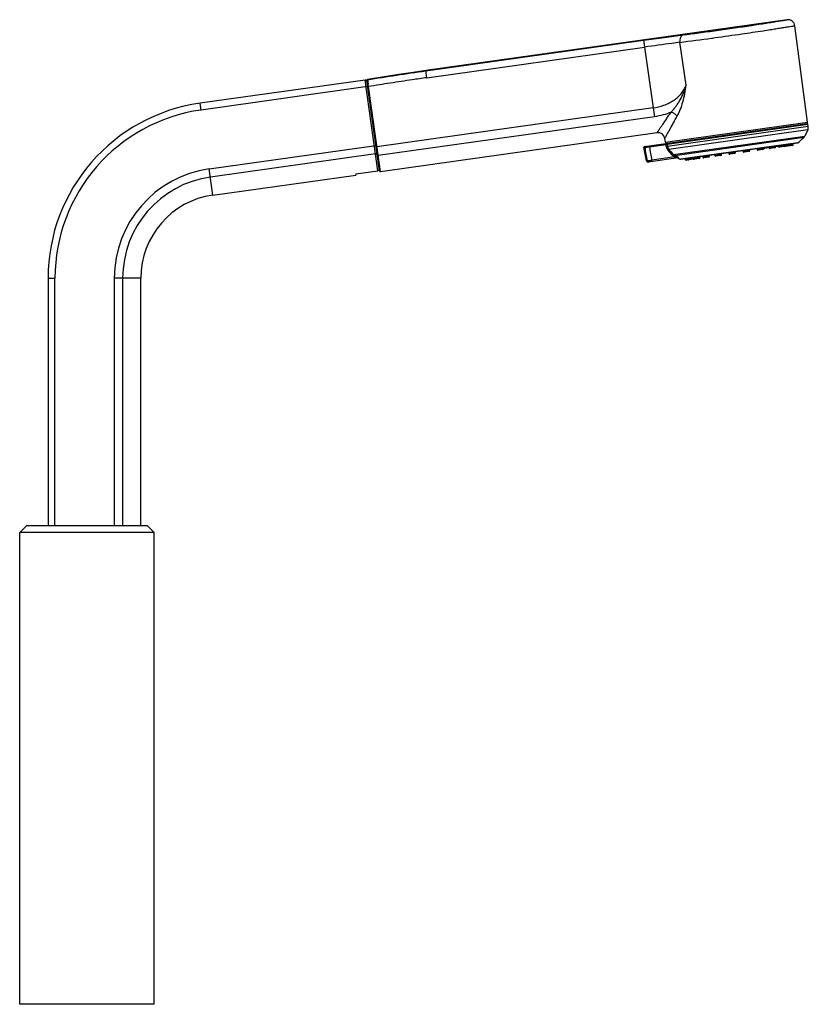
# Model space of a CAD drawing. Header units: millimetres. Extents: x -20 to 512, y -49 to 593.
# Tile 13 of 13: x 248 to 512, y 264 to 593. Entities that reach past the tile are written whole.
import ezdxf

# ---------------------------------------------------------------- set-up
doc = ezdxf.new("R2010")
doc.units = ezdxf.units.MM
doc.header["$LTSCALE"] = 23.1
doc.layers.get('0').update_dxf_attribs({"linetype": 'CONTINUOUS'})

msp = doc.modelspace()

# ---------------------------------------------------------------- linework, layer by layer
at = {"color": 7, "linetype": 'CONTINUOUS'}
for p, q in [((504.89, 592.49), (384.09, 575.51)), ((511.74, 558.3), (507.5, 590.51)), ((363.84, 572.36), (308.65, 564.6)), ((368.6, 542.03), (364.37, 572.14)), ((457.24, 550.14), (511.55, 557.78)), ((511.94, 556.8), (511.83, 557.56)), ((368.94, 541.77), (461.42, 554.77)), ((464.19, 551.62), (464.01, 552.83)), ((511.79, 555.71), (510.81, 553.65)), ((457.9, 545.36), (457.03, 549.85)), ((508.34, 551.31), (469.39, 545.84)), ((494.82, 549.14), (494.76, 549.41)), ((497.05, 549.45), (497.03, 549.73)), ((497.21, 549.5), (497.05, 549.48)), ((498.87, 549.73), (498.01, 549.61)), ((498.88, 549.71), (498.81, 549.98)), ((500.84, 549.71), (499.21, 549.48)), ((501.1, 550.02), (501.09, 550.3)), ((502.03, 550.18), (501.1, 550.05)), ((502.03, 550.15), (501.97, 550.42)), ((504, 550.15), (502.37, 549.92)), ((504.26, 550.46), (504.24, 550.74)), ((506.69, 550.53), (504.37, 550.2)), ((506.26, 550.74), (506.25, 551.02)), ((506.95, 550.84), (506.93, 551.12)), ((468.42, 546.36), (458.46, 544.96)), ((470.85, 545.77), (470.79, 546.04)), ((471.54, 545.86), (471.48, 546.13)), ((473.54, 546.15), (473.48, 546.42)), ((475.51, 546.15), (473.88, 545.92)), ((475.77, 546.46), (475.75, 546.74)), ((476.7, 546.59), (476.64, 546.86)), ((478.67, 546.59), (477.03, 546.36)), ((478.92, 546.9), (478.91, 547.18)), ((480.75, 547.16), (480.69, 547.43)), ((482.72, 547.16), (481.09, 546.93)), ((482.98, 547.47), (482.96, 547.75)), ((485.38, 547.81), (485.31, 548.08)), ((487.35, 547.81), (485.71, 547.58)), ((487.6, 548.12), (487.59, 548.4)), ((490.2, 548.49), (490.13, 548.76)), ((492.17, 548.49), (490.53, 548.26)), ((492.42, 548.8), (492.41, 549.08)), ((496.79, 549.14), (495.16, 548.91)), ((473.51, 545.86), (471.19, 545.54)), ((312.96, 533.9), (360.72, 540.62)), ((360.67, 541), (368.1, 542.05)), ((360.67, 541), (360.72, 540.62)), ((368.54, 542.44), (368.51, 542.44)), ((257.86, 506.18), (257.86, 423.59)), ((288.86, 423.59), (288.86, 506.18)), ((250.76, 423.59), (248.36, 421.19)), ((248.36, 263.59), (248.36, 421.19)), ((293.36, 421.19), (248.36, 421.19)), ((250.76, 423.59), (290.96, 423.59)), ((290.96, 423.59), (293.36, 421.19)), ((293.36, 263.59), (293.36, 421.19)), ((293.36, 263.59), (248.36, 263.59))]:
    msp.add_line(p, q, dxfattribs=at)
at = {"color": 9, "linetype": 'CONTINUOUS'}
for p, q in [((499.25, 589.21), (499.31, 589.21)), ((384.11, 575.42), (456.89, 585.65)), ((456.89, 585.65), (457.21, 583.35)), ((384.43, 573.12), (457.21, 583.35)), ((457.21, 583.35), (460.12, 563.07)), ((471.14, 570.65), (469.07, 584.95)), ((368.1, 542.05), (363.84, 572.36)), ((384.43, 573.12), (384.09, 575.51)), ((364.65, 570.15), (308.97, 562.33)), ((368.94, 541.77), (364.84, 570.96)), ((308.97, 562.33), (308.65, 564.6)), ((460.12, 563.07), (367.77, 550.09)), ((460.12, 563.07), (460.54, 560.1)), ((460.54, 560.1), (368.19, 547.12)), ((464.19, 551.62), (511.74, 558.3)), ((464.83, 550.96), (511.83, 557.56)), ((511.94, 556.8), (464.92, 550.19)), ((511.79, 555.71), (465.35, 549.18)), ((466.86, 547.47), (510.81, 553.65)), ((510.42, 553.11), (467.4, 547.07)), ((311.73, 542.69), (367.41, 550.52)), ((457.03, 549.85), (457.3, 549.88)), ((458.84, 550.08), (464.4, 550.86)), ((464.47, 550.19), (464.4, 550.86)), ((464.83, 550.96), (464.92, 550.19)), ((508.49, 551.38), (469.23, 545.86)), ((494.82, 549.14), (497.05, 549.45)), ((498.88, 549.71), (501.1, 550.02)), ((502.03, 550.15), (506.95, 550.84)), ((367.3, 547.69), (312.12, 539.94)), ((467.3, 546.65), (459.62, 545.57)), ((468.7, 546.32), (468.34, 546.27)), ((470.85, 545.77), (475.77, 546.46)), ((476.7, 546.59), (478.92, 546.9)), ((480.75, 547.16), (482.98, 547.47)), ((485.38, 547.81), (487.6, 548.12)), ((490.2, 548.49), (492.42, 548.8)), ((458.06, 545.38), (457.9, 545.36)), ((312.96, 533.9), (311.73, 542.69)), ((257.86, 506.18), (260.16, 506.18)), ((260.16, 423.59), (260.16, 506.18)), ((279.99, 506.18), (279.99, 423.59)), ((281.49, 506.18), (279.99, 506.18)), ((282.77, 506.18), (282.77, 423.59)), ((288.86, 506.18), (282.77, 506.18))]:
    msp.add_line(p, q, dxfattribs=at)
at = {"color": 7, "linetype": 'CONTINUOUS'}
msp.add_lwpolyline([(384.09, 575.51), (381.34, 575.11), (378.27, 574.65), (375.05, 574.15), (371.68, 573.61), (364.62, 572.48)], dxfattribs=at)
for centre, radius, start, end in [((505.21, 590.21), 2.3, 7.5004, 97.9995), ((363.9, 571.86), 0.5, 8, 98), ((364.67, 572.18), 0.3, 98.0008, 188.0013), ((316.86, 506.18), 59, 98, 180), ((511.24, 558.24), 0.5, 278, 7.5), ((511.59, 557.53), 0.25, 8, 98), ((509.96, 556.52), 2, 336.0483, 8), ((461.74, 552.49), 2.3, 8.5004, 97.9996), ((486.37, 578.02), 34.62, 309.7024, 313.9961), ((509.03, 554.55), 2, 313.9961, 333.1604), ((457.28, 549.89), 0.25, 98, 191), ((464.69, 551.69), 0.5, 188.5, 278), ((496.75, 549.43), 0.3, 278, 3), ((497.17, 549.8), 0.3, 278, 360), ((497.97, 549.91), 0.3, 196, 278), ((499.17, 549.77), 0.3, 193, 278), ((500.8, 550), 0.3, 278, 3), ((501.7, 550.43), 0.3, 278, 343.6), ((502.32, 550.22), 0.3, 193, 278), ((503.96, 550.45), 0.3, 278, 3), ((504.33, 550.5), 0.3, 239.5798, 278), ((505.96, 550.73), 0.3, 278, 3), ((506.65, 550.82), 0.3, 278, 3), ((508.29, 551.61), 0.3, 277.9297, 309.7024), ((468.13, 545.82), 0.5, 64.687, 75.7913), ((483.14, 577.56), 34.62, 244.687, 246.2976), ((473.83, 546.21), 0.3, 193, 278), ((475.47, 546.44), 0.3, 278, 3), ((476.99, 546.66), 0.3, 193, 278), ((478.62, 546.89), 0.3, 278, 3), ((481.04, 547.23), 0.3, 193, 278), ((482.68, 547.46), 0.3, 278, 3), ((485.67, 547.88), 0.3, 193, 278), ((487.3, 548.11), 0.3, 278, 3), ((490.49, 548.55), 0.3, 193, 278), ((492.12, 548.78), 0.3, 278, 3), ((495.11, 549.2), 0.3, 193, 278), ((458.39, 545.46), 0.5, 191, 278), ((469.35, 546.14), 0.3, 246.2976, 278.0703), ((471.15, 545.84), 0.3, 193, 278), ((471.83, 545.93), 0.3, 193, 278), ((473.47, 546.16), 0.3, 278, 316.3488), ((368.01, 542.55), 0.513, 333.6178, 347.3574), ((368.9, 542.07), 0.3, 188.0031, 277.9969), ((316.86, 506.18), 28, 98, 180)]:
    msp.add_arc(centre, radius, start, end, dxfattribs=at)
at = {"color": 9, "linetype": 'CONTINUOUS'}
for centre, radius, start, end in [((320.81, 1744.32), 1168.82, 278.31149, 278.66205), ((320.69, 1745.14), 1169.65, 278.66204, 278.78153), ((320.79, 1744.46), 1168.96, 277.28753, 277.81083), ((320.83, 1744.2), 1168.7, 277.87036, 278.3115), ((362.52, 586.97), 16.97, 277.5084, 277.7648), ((360.75, 600.02), 30.14, 277.7505, 278.0094), ((316.86, 506.18), 56.7, 98.0003, 179.9998), ((457.55, 549.93), 0.255, 188.0001, 190.9424), ((1266.75, 685.45), 820.73, 189.50742, 189.82611), ((457.54, 549.94), 0.243, 98.0769, 116.264), ((1366.36, 704.89), 920.63, 189.68051, 189.96572), ((466.84, 550.45), 2.38, 186.4554, 219.966), ((466.79, 550.39), 1.88, 186.1159, 220.1049), ((498.48, 576.95), 43.65, 219.9359, 222.9612), ((498.47, 576.91), 43.2, 219.9324, 222.9562), ((482.93, 577.11), 34.24, 242.67, 242.8353), ((480.6, 572.6), 28.74, 242.6572, 242.8513), ((468.48, 545.88), 0.485, 64.1648, 97.965), ((458.55, 545.47), 0.489, 270.6597, 277.9861), ((316.86, 506.18), 36.87, 98, 180.0015), ((316.86, 506.18), 34.09, 98, 180.0012)]:
    msp.add_arc(centre, radius, start, end, dxfattribs=at)
at = {"color": 7, "linetype": 'CONTINUOUS'}
msp.add_ellipse((334.27, 562.14), major_axis=(292.33, 41.08), ratio=0.083333, start_param=-1.465426, end_param=-1.464908, dxfattribs=at)
at = {"color": 9, "linetype": 'CONTINUOUS'}
for points, knots in [([(470.11, 587.43), (471.87, 587.66), (475.58, 588.14), (481.29, 588.91), (487.14, 589.74), (492.67, 590.56), (496.9, 591.21), (499.81, 591.67), (501.55, 591.94), (502.93, 592.17), (503.85, 592.32), (504.4, 592.41), (504.67, 592.45), (504.83, 592.48), (504.89, 592.49)], [0, 0, 0, 0, 0.151133, 0.31931, 0.491694, 0.655112, 0.797109, 0.856623, 0.906925, 0.947065, 0.976288, 0.986625, 0.994044, 1, 1, 1, 1]), ([(499.31, 589.21), (499.92, 589.31), (501.07, 589.49), (502.69, 589.74), (504.1, 589.96), (505.27, 590.15), (506.1, 590.28), (506.63, 590.37), (506.93, 590.42), (507.17, 590.46), (507.34, 590.48), (507.44, 590.5), (507.48, 590.51), (507.5, 590.51)], [0, 0, 0, 0, 0.223316, 0.422255, 0.594564, 0.738292, 0.851807, 0.896819, 0.933824, 0.962713, 0.983409, 0.995848, 1, 1, 1, 1]), ([(456.89, 585.65), (459.21, 585.97), (463.62, 586.58), (468.03, 587.17), (470.11, 587.43)], [0, 0, 0, 0, 0.526981, 1, 1, 1, 1]), ([(470.11, 587.43), (470.02, 587.42), (469.84, 587.36), (469.6, 587.18), (469.4, 586.93), (469.17, 586.48), (469.02, 585.81), (469.03, 585.24), (469.07, 584.95)], [0, 0, 0, 0, 0.092842, 0.192129, 0.301747, 0.423258, 0.698204, 1, 1, 1, 1]), ([(479.66, 586.35), (479.76, 586.36), (480.16, 586.42), (480.56, 586.47), (480.86, 586.51)], [0, 0, 0, 0, 0.249341, 1, 1, 1, 1]), ([(469.07, 584.95), (468.18, 584.83), (464.22, 584.32), (460.27, 583.78), (457.21, 583.35)], [0, 0, 0, 0, 0.22665, 1, 1, 1, 1]), ([(364.63, 572.47), (364.63, 572.47), (364.63, 572.47), (364.63, 572.47), (364.63, 572.46), (364.63, 572.44), (364.63, 572.41), (364.64, 572.36), (364.65, 572.3), (364.66, 572.23), (364.67, 572.15), (364.69, 572.02), (364.72, 571.82), (364.75, 571.56), (364.79, 571.27), (364.82, 571.07), (364.84, 570.96)], [0, 0, 0, 0, 0.001404, 0.004823, 0.010404, 0.018167, 0.040229, 0.070908, 0.110033, 0.157378, 0.212656, 0.275553, 0.422654, 0.595218, 0.789189, 1, 1, 1, 1]), ([(384.43, 573.12), (382.8, 572.89), (378.74, 572.31), (372.25, 571.32), (367.38, 570.56), (364.95, 570.18)], [0, 0, 0, 0, 0.25, 0.625, 1, 1, 1, 1]), ([(364.65, 570.14), (364.65, 570.14), (364.66, 570.14), (364.66, 570.14), (364.67, 570.14), (364.68, 570.14), (364.69, 570.14), (364.71, 570.14), (364.73, 570.15), (364.74, 570.15)], [0, 0, 0, 0, 0.016751, 0.065984, 0.147322, 0.260193, 0.403413, 0.575526, 1, 1, 1, 1]), ([(460.12, 563.07), (461.33, 563.24), (463.11, 563.66), (465.33, 564.58), (466.87, 565.44), (468.25, 566.49), (469.44, 567.71), (470.42, 569.1), (470.93, 570.12), (471.14, 570.65)], [0, 0, 0, 0, 0.260609, 0.388522, 0.513902, 0.636801, 0.757931, 0.878519, 1, 1, 1, 1]), ([(466.09, 561.62), (466.37, 561.91), (466.93, 562.53), (467.71, 563.51), (468.44, 564.57), (469.36, 566.06), (470.14, 567.66), (470.77, 569.34), (471.03, 570.2), (471.14, 570.65)], [0, 0, 0, 0, 0.116964, 0.237536, 0.360629, 0.485644, 0.740022, 0.869331, 1, 1, 1, 1]), ([(468.11, 560.23), (468.31, 560.58), (468.68, 561.32), (469.36, 562.92), (470.09, 565.07), (470.74, 567.8), (471.04, 569.69), (471.14, 570.65)], [0, 0, 0, 0, 0.111225, 0.228668, 0.476303, 0.734882, 1, 1, 1, 1]), ([(466.09, 561.62), (465.21, 561.24), (463.39, 560.62), (461.5, 560.23), (460.54, 560.1)], [0, 0, 0, 0, 0.495039, 1, 1, 1, 1]), ([(461.42, 554.77), (461.42, 554.77), (461.42, 554.77), (461.42, 554.78), (461.43, 554.79), (461.44, 554.8), (461.46, 554.82), (461.48, 554.86), (461.52, 554.91), (461.57, 554.99), (461.63, 555.08), (461.7, 555.19), (461.79, 555.31), (461.88, 555.45), (462.03, 555.66), (462.23, 555.96), (462.51, 556.36), (462.81, 556.8), (463.15, 557.29), (463.51, 557.82), (463.89, 558.38), (464.44, 559.19), (465.18, 560.28), (465.78, 561.16), (466.09, 561.62)], [0, 0, 0, 0, 0.000289, 0.001228, 0.002811, 0.005028, 0.00787, 0.01133, 0.020072, 0.031208, 0.044694, 0.060477, 0.078495, 0.098683, 0.120977, 0.171609, 0.229839, 0.295049, 0.366602, 0.443856, 0.526253, 0.613302, 0.799682, 1, 1, 1, 1]), ([(464.01, 552.83), (464.01, 552.83), (464.02, 552.84), (464.03, 552.85), (464.04, 552.88), (464.06, 552.92), (464.1, 552.99), (464.14, 553.07), (464.2, 553.17), (464.26, 553.28), (464.36, 553.47), (464.52, 553.74), (464.72, 554.12), (464.96, 554.55), (465.22, 555.03), (465.52, 555.55), (465.95, 556.34), (466.54, 557.41), (467.3, 558.78), (467.83, 559.73), (468.11, 560.23)], [0, 0, 0, 0, 0.001262, 0.002835, 0.00503, 0.011275, 0.019966, 0.031057, 0.044499, 0.060239, 0.078214, 0.120614, 0.171161, 0.229296, 0.294433, 0.365961, 0.443251, 0.612894, 0.799505, 1, 1, 1, 1]), ([(468.11, 560.23), (468, 560.39), (467.74, 560.72), (467.25, 561.12), (466.69, 561.43), (466.29, 561.57), (466.09, 561.62)], [0, 0, 0, 0, 0.239436, 0.49359, 0.7511, 1, 1, 1, 1]), ([(367.77, 550.09), (367.75, 550.09), (367.72, 550.09), (367.66, 550.08), (367.61, 550.07), (367.56, 550.07), (367.53, 550.06), (367.51, 550.06), (367.5, 550.06), (367.49, 550.06), (367.48, 550.05), (367.48, 550.05), (367.47, 550.05), (367.47, 550.05)], [0, 0, 0, 0, 0.194897, 0.382671, 0.555502, 0.706974, 0.831356, 0.881789, 0.923756, 0.956831, 0.980665, 0.995091, 1, 1, 1, 1]), ([(457.43, 550.16), (457.38, 550.13), (457.3, 550.06), (457.29, 549.95), (457.29, 549.9)], [0, 0, 0, 0, 0.497305, 1, 1, 1, 1]), ([(457.3, 549.88), (457.36, 549.89), (457.54, 549.91), (457.88, 549.95), (458.32, 550.01), (458.66, 550.06), (458.84, 550.08)], [0, 0, 0, 0, 0.125436, 0.350206, 0.651949, 1, 1, 1, 1]), ([(458.84, 550.08), (458.83, 550.12), (458.82, 550.17), (458.82, 550.23), (458.81, 550.28), (458.81, 550.31), (458.81, 550.34), (458.81, 550.35), (458.82, 550.36), (458.82, 550.36)], [0, 0, 0, 0, 0.369009, 0.540157, 0.692251, 0.818561, 0.913702, 0.974054, 1, 1, 1, 1]), ([(464.38, 551.15), (464.38, 551.15), (464.37, 551.13), (464.37, 551.12), (464.37, 551.09), (464.37, 551.06), (464.38, 551.01), (464.38, 550.95), (464.39, 550.9), (464.4, 550.86)], [0, 0, 0, 0, 0.025946, 0.086298, 0.181439, 0.307749, 0.459842, 0.630991, 1, 1, 1, 1]), ([(464.83, 550.96), (464.82, 550.95), (464.76, 550.94), (464.67, 550.91), (464.54, 550.89), (464.45, 550.87), (464.4, 550.86)], [0, 0, 0, 0, 0.129837, 0.354712, 0.654359, 1, 1, 1, 1]), ([(464.47, 550.19), (464.52, 550.19), (464.62, 550.2), (464.75, 550.2), (464.84, 550.2), (464.89, 550.2), (464.91, 550.19), (464.92, 550.19)], [0, 0, 0, 0, 0.341836, 0.640241, 0.866274, 0.945409, 1, 1, 1, 1]), ([(464.83, 550.96), (464.83, 551), (464.84, 551.1), (464.9, 551.17), (464.93, 551.2)], [0, 0, 0, 0, 0.502648, 1, 1, 1, 1]), ([(367.3, 547.69), (367.37, 547.7), (367.49, 547.74), (367.64, 547.83), (367.74, 547.96), (367.75, 548.06), (367.75, 548.11)], [0, 0, 0, 0, 0.289697, 0.557907, 0.792469, 1, 1, 1, 1]), ([(368.19, 547.12), (368.15, 547.11), (368.08, 547.11), (367.97, 547.15), (367.89, 547.21), (367.87, 547.27), (367.86, 547.3)], [0, 0, 0, 0, 0.280526, 0.544181, 0.782093, 1, 1, 1, 1]), ([(465.01, 548.93), (465.05, 548.96), (465.12, 549.02), (465.22, 549.09), (465.29, 549.14), (465.33, 549.17), (465.35, 549.18)], [0, 0, 0, 0, 0.353157, 0.655653, 0.878308, 1, 1, 1, 1]), ([(466.54, 547.2), (466.57, 547.23), (466.64, 547.29), (466.74, 547.37), (466.81, 547.43), (466.84, 547.46), (466.86, 547.47)], [0, 0, 0, 0, 0.353624, 0.656278, 0.878804, 1, 1, 1, 1]), ([(466.54, 547.2), (466.68, 547.04), (466.9, 546.86), (467.14, 546.72), (467.21, 546.69)], [0, 0, 0, 0, 0.749456, 1, 1, 1, 1]), ([(467.21, 546.69), (467.25, 546.78), (467.31, 546.9), (467.38, 547.02), (467.4, 547.07)], [0, 0, 0, 0, 0.671707, 1, 1, 1, 1]), ([(467.3, 546.65), (467.34, 546.73), (467.4, 546.86), (467.47, 546.98), (467.49, 547.02)], [0, 0, 0, 0, 0.671714, 1, 1, 1, 1]), ([(468.42, 546.36), (468.42, 546.36), (468.43, 546.36), (468.43, 546.36), (468.43, 546.37), (468.44, 546.37), (468.43, 546.37), (468.42, 546.38), (468.4, 546.39), (468.35, 546.41), (468.28, 546.43), (468.21, 546.45), (468.13, 546.47), (468.05, 546.49), (467.96, 546.5), (467.88, 546.52), (467.77, 546.55), (467.57, 546.59), (467.41, 546.62), (467.3, 546.65)], [0, 0, 0, 0, 0.006699, 0.011813, 0.015284, 0.017912, 0.021555, 0.027173, 0.044272, 0.094532, 0.155484, 0.221156, 0.289224, 0.358651, 0.428908, 0.499693, 0.570823, 0.71367, 1, 1, 1, 1]), ([(468.7, 546.32), (468.7, 546.32), (468.7, 546.32), (468.71, 546.33), (468.7, 546.34), (468.69, 546.35), (468.68, 546.36), (468.65, 546.38), (468.61, 546.41), (468.54, 546.45), (468.46, 546.5), (468.38, 546.55), (468.29, 546.6), (468.19, 546.65), (468.06, 546.72), (467.83, 546.84), (467.62, 546.95), (467.49, 547.02)], [0, 0, 0, 0, 0.006236, 0.01051, 0.016629, 0.026281, 0.039859, 0.057243, 0.102043, 0.157596, 0.220962, 0.289814, 0.362579, 0.438127, 0.515681, 0.674724, 1, 1, 1, 1]), ([(458.06, 545.38), (458.08, 545.38), (458.15, 545.38), (458.26, 545.39), (458.41, 545.41), (458.69, 545.44), (459.09, 545.49), (459.43, 545.54), (459.62, 545.57)], [0, 0, 0, 0, 0.043774, 0.116175, 0.215389, 0.338812, 0.644429, 1, 1, 1, 1]), ([(458.06, 545.38), (458.07, 545.33), (458.11, 545.22), (458.23, 545.08), (458.38, 545), (458.5, 544.98), (458.55, 544.98)], [0, 0, 0, 0, 0.251253, 0.501741, 0.751242, 1, 1, 1, 1]), ([(459.72, 545.14), (459.72, 545.14), (459.71, 545.15), (459.7, 545.17), (459.69, 545.21), (459.67, 545.26), (459.66, 545.33), (459.64, 545.43), (459.63, 545.51), (459.62, 545.57)], [0, 0, 0, 0, 0.026039, 0.083373, 0.173727, 0.294887, 0.443182, 0.613853, 1, 1, 1, 1]), ([(282.77, 506.18), (282.57, 506.18), (282.14, 506.18), (281.71, 506.18), (281.49, 506.18)], [0, 0, 0, 0, 0.468652, 1, 1, 1, 1])]:
    msp.add_open_spline(points, degree=3, knots=knots, dxfattribs=at)
for points in [[(364.62, 572.47), (371.11, 573.49), (377.6, 574.5), (384.11, 575.42)], [(464.93, 551.2), (464.96, 551.22), (465, 551.23), (465.04, 551.24)], [(466.86, 547.47), (467.01, 547.31), (467.2, 547.17), (467.4, 547.07)]]:
    msp.add_open_spline(points, degree=3, dxfattribs=at)
at = {"color": 7, "linetype": 'CONTINUOUS'}
msp.add_open_spline([(368.47, 542.32), (368.44, 542.25), (368.33, 542.12), (368.17, 542.06), (368.1, 542.05)], degree=3, knots=[0, 0, 0, 0, 0.5001, 1, 1, 1, 1], dxfattribs=at)
msp.add_open_spline([(368.52, 542.62), (368.53, 542.56), (368.53, 542.5), (368.51, 542.44)], degree=3, dxfattribs=at)

doc.saveas('drawing.dxf')
